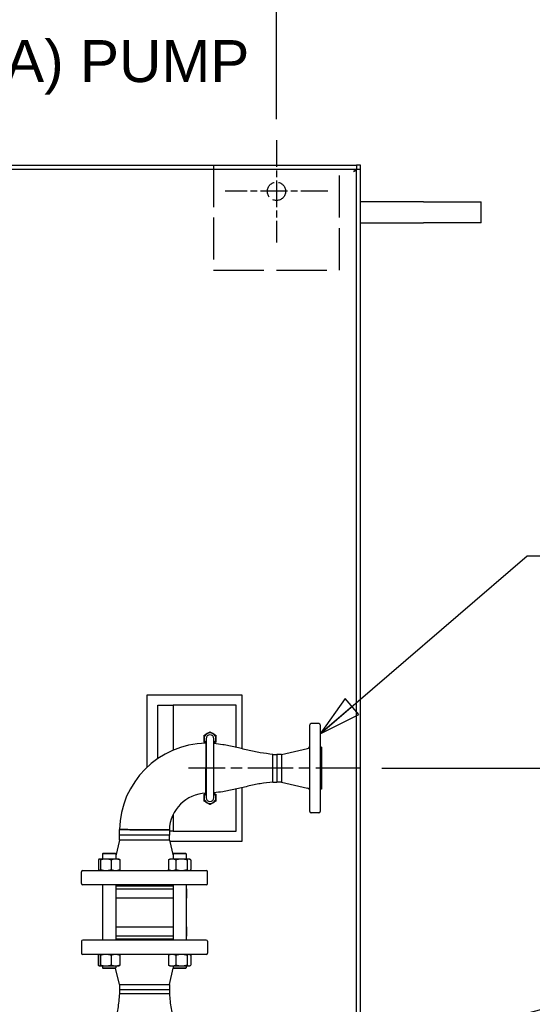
# Paper-space layout 'SHEET_1' of a CAD drawing. Header units: inches. Extents: x 4 to 540, y 12 to 340.
# Tile 93 of 116: x 326 to 350, y 266 to 313. Entities that reach past the tile are written whole.
import ezdxf

# ---------------------------------------------------------------- set-up
doc = ezdxf.new("R2010")
doc.units = ezdxf.units.IN
doc.header["$LTSCALE"] = 16
doc.header["$MEASUREMENT"] = 0
doc.linetypes.add('CHAIN', pattern=[0.7087, 0.4724, -0.0591, 0.1181, -0.0591])
doc.linetypes.add('DASHED', pattern=[0.2067, 0.1654, -0.0413])
doc.layers.get('0').update_dxf_attribs({"lineweight": 25})
doc.layers.get('DEFPOINTS').update_dxf_attribs({"lineweight": 25})
for name, color, linetype, lineweight in [('CENTER', 7, 'CHAIN', 25), ('Center Mark(ANSI)', 7, 'Continuous', 25), ('DIMEN', 7, 'Continuous', 25), ('HIDDEN', 7, 'DASHED', 25)]:
    doc.layers.add(name, color=color, linetype=linetype, lineweight=lineweight)
doc.styles.get("Standard").update_dxf_attribs({"font": 'arial.ttf'})
doc.dimstyles.new('DEFAULT-ANSI', dxfattribs={"dimscale": 16, "dimtxt": 0.125, "dimasz": 0.1875, "dimexe": 0.125, "dimexo": 0.0625, "dimgap": 0.031496, "dimtad": 0, "dimtih": 1, "dimtoh": 1, "dimrnd": 1e-08, "dimzin": 4, "dimdsep": 46, "dimtxsty": 'Standard', "dimblk": 'Filled-1', "dimcen": 0.09, "dimdle": 0.393701, "dimclrd": 256, "dimclre": 256, "dimclrt": 256, "dimadec": 0, "dimazin": 1, "dimtfac": 1.504, "dimtofl": 0, "dimtmove": 0, "dimatfit": 3, "dimldrblk": 'Filled-1', "dimfxl": 1, "dimtolj": 1, "dimtzin": 4, "dimlwd": 25, "dimlwe": 25, "dimarcsym": 0})
doc.dimstyles.new('DEFAULT-ANSI$7', dxfattribs={"dimscale": 16, "dimtxt": 0.125, "dimasz": 0.125, "dimexe": 0.125, "dimexo": 0.0625, "dimgap": 0.031496, "dimtad": 0, "dimtih": 1, "dimtoh": 1, "dimrnd": 1e-08, "dimzin": 4, "dimdsep": 46, "dimtxsty": 'Standard', "dimblk": 'Filled-1', "dimcen": 0.09, "dimdle": 0.393701, "dimclrd": 256, "dimclre": 256, "dimclrt": 256, "dimadec": 0, "dimazin": 1, "dimtfac": 1.504, "dimtofl": 0, "dimtmove": 0, "dimatfit": 3, "dimldrblk": 'Filled-1', "dimfxl": 1, "dimtolj": 1, "dimtzin": 4, "dimlwd": 25, "dimlwe": 25, "dimarcsym": 0})

# ---------------------------------------------------------------- blocks, each defined once
blk = doc.blocks.new('Filled-1')
at = {"color": 0}
for p, q in [((0, 0), (-1, 0.25)), ((-1, 0.25), (-1, -0.25)), ((-1, 0), (0, 0)), ((-1, -0.25), (0, 0))]:
    blk.add_line(p, q, dxfattribs=at)
at = {"color": 0, "flags": 128}
blk.add_lwpolyline([(-1, -0.25), (0, 0), (-1, 0.25), (-1, -0.25)], dxfattribs=at)
at = {"color": 0}
blk.add_solid([(-1, -0.25), (0, 0), (-1, 0.25), (-1, -0.25)], dxfattribs=at)
blk = doc.blocks.new('*D20')
at = {"layer": 'DEFPOINTS', "color": 0, "linetype": 'Continuous'}
for p in [(342.282, 277.196), (368.512, 277.196), (342.282, 241.686)]:
    blk.add_point(p, dxfattribs=at)
at = {"layer": 'DIMEN', "linetype": 'Continuous', "lineweight": 25}
for p, q in [((343.282, 277.196), (370.512, 277.196)), ((368.512, 274.196), (368.512, 263.575)), ((368.512, 244.686), (368.512, 260.523)), ((343.282, 241.686), (370.512, 241.686))]:
    blk.add_line(p, q, dxfattribs=at)
at = {"layer": 'DIMEN', "linetype": 'Continuous', "lineweight": 25, "xscale": 3, "yscale": 3, "zscale": 3}
for p, rotation in [((368.512, 277.196), 90), ((368.512, 241.686), 270)]:
    blk.add_blockref('Filled-1', p, dxfattribs=dict(at, rotation=rotation))
at = {"layer": 'DIMEN', "linetype": 'Continuous', "lineweight": 25, "insert": (365.331, 263.071), "char_height": 2, "attachment_point": 1}
blk.add_mtext('\\A1;35.51', dxfattribs=at)
blk = doc.blocks.new('*D26')
at = {"layer": 'DEFPOINTS', "color": 0, "linetype": 'Continuous'}
for p in [(338.262, 314.18), (271.762, 307.132), (338.262, 307.132)]:
    blk.add_point(p, dxfattribs=at)
at = {"layer": 'DIMEN', "linetype": 'Continuous', "lineweight": 25}
for p, q in [((271.762, 308.132), (271.762, 316.18)), ((338.262, 308.132), (338.262, 316.18)), ((274.762, 314.18), (301.131, 314.18)), ((335.262, 314.18), (308.892, 314.18))]:
    blk.add_line(p, q, dxfattribs=at)
at = {"layer": 'DIMEN', "linetype": 'Continuous', "lineweight": 25, "xscale": 3, "yscale": 3, "zscale": 3, "rotation": 180}
blk.add_blockref('Filled-1', (271.762, 314.18), dxfattribs=at)
at = {"layer": 'DIMEN', "linetype": 'Continuous', "lineweight": 25, "xscale": 3, "yscale": 3, "zscale": 3}
blk.add_blockref('Filled-1', (338.262, 314.18), dxfattribs=at)
at = {"layer": 'DIMEN', "linetype": 'Continuous', "lineweight": 25, "insert": (301.635, 315.201), "char_height": 2, "attachment_point": 1}
blk.add_mtext('\\A1;66.50', dxfattribs=at)

psp = doc.layouts.new('SHEET_1')

# ---------------------------------------------------------------- linework, layer by layer
for p, q in [((201.45, 305.941), (342.074, 305.941)), ((201.45, 305.754), (342.074, 305.754)), ((342.262, 305.941), (342.074, 305.941)), ((342.074, 305.941), (342.074, 305.754)), ((342.074, 305.753), (342.262, 305.753)), ((342.074, 213.129), (342.074, 305.753)), ((342.262, 305.753), (342.262, 305.941)), ((342.262, 213.129), (342.262, 305.753)), ((345.262, 304.186), (342.262, 304.186)), ((345.262, 304.186), (348.012, 304.186)), ((348.012, 303.186), (348.012, 304.186)), ((342.262, 303.186), (345.262, 303.186)), ((348.012, 303.186), (345.262, 303.186)), ((332.107, 280.696), (336.607, 280.696)), ((332.107, 277.252), (332.107, 280.696)), ((336.607, 280.696), (336.607, 278.126)), ((332.607, 280.196), (333.344, 280.196)), ((332.607, 277.654), (332.607, 280.196)), ((336.344, 280.196), (333.344, 280.196)), ((333.344, 280.196), (333.344, 278.056)), ((336.344, 278.187), (336.344, 280.196)), ((339.844, 275.134), (339.844, 279.259)), ((340.282, 279.321), (339.907, 279.321)), ((340.344, 279.259), (340.344, 275.134)), ((334.898, 278.383), (334.907, 278.383)), ((334.907, 278.603), (334.907, 275.79)), ((335.282, 275.79), (335.282, 278.603)), ((338.094, 276.536), (338.094, 277.856)), ((338.094, 276.536), (338.094, 277.856)), ((338.094, 277.856), (338.275, 277.856)), ((338.275, 277.856), (338.275, 276.536)), ((338.501, 277.856), (338.275, 277.856)), ((338.275, 277.856), (338.275, 276.536)), ((338.501, 277.856), (339.747, 278.143)), ((338.501, 277.856), (338.501, 276.536)), ((340.407, 278.196), (340.344, 278.196)), ((340.407, 278.196), (340.407, 276.196)), ((338.094, 276.536), (338.275, 276.536)), ((338.501, 276.536), (338.275, 276.536)), ((338.501, 276.536), (339.747, 276.25)), ((334.907, 276.008), (334.902, 276.008)), ((336.344, 274.196), (336.344, 276.206)), ((336.607, 276.266), (336.607, 273.696)), ((340.407, 276.196), (340.344, 276.196)), ((333.344, 274.999), (333.344, 274.196)), ((340.282, 275.071), (339.907, 275.071)), ((330.779, 274), (330.782, 274.268)), ((333.158, 274.263), (333.159, 274)), ((333.344, 274.196), (333.158, 274.196)), ((333.344, 274.196), (336.344, 274.196)), ((330.779, 273.759), (330.602, 273.014)), ((333.159, 274), (330.779, 274)), ((330.779, 273.759), (330.779, 274)), ((333.159, 274), (330.779, 274)), ((333.159, 273.759), (330.779, 273.759)), ((333.159, 273.759), (333.159, 274)), ((333.159, 273.759), (333.336, 273.014)), ((336.607, 273.696), (333.174, 273.696)), ((330.009, 273.149), (329.977, 273.118)), ((330.602, 273.118), (329.977, 273.118)), ((329.977, 273.118), (329.977, 272.868)), ((330.009, 273.149), (330.571, 273.149)), ((330.571, 273.149), (330.602, 273.118)), ((330.602, 273.118), (330.602, 272.868)), ((333.367, 273.149), (333.336, 273.118)), ((333.961, 273.118), (333.336, 273.118)), ((333.336, 273.118), (333.336, 272.868)), ((333.367, 273.149), (333.93, 273.149)), ((333.93, 273.149), (333.961, 273.118)), ((333.961, 273.118), (333.961, 272.868)), ((329.78, 272.826), (329.78, 272.363)), ((329.821, 272.868), (329.813, 272.864)), ((329.829, 272.868), (329.821, 272.868)), ((330.133, 272.868), (329.829, 272.868)), ((329.878, 272.826), (329.878, 272.363)), ((330.594, 272.868), (330.133, 272.868)), ((330.388, 272.826), (330.388, 272.363)), ((330.759, 272.868), (330.594, 272.868)), ((330.759, 272.868), (330.767, 272.864)), ((330.8, 272.826), (330.8, 272.363)), ((333.116, 272.826), (333.116, 272.363)), ((333.18, 272.868), (333.151, 272.852)), ((333.292, 272.868), (333.18, 272.868)), ((333.734, 272.868), (333.292, 272.868)), ((333.468, 272.826), (333.468, 272.363)), ((334.09, 272.868), (333.734, 272.868)), ((334, 272.826), (334, 272.363)), ((334.117, 272.868), (334.09, 272.868)), ((334.117, 272.868), (334.146, 272.852)), ((334.181, 272.826), (334.181, 272.363)), ((328.969, 271.696), (328.969, 272.259)), ((329.032, 272.321), (334.907, 272.321)), ((329.821, 272.321), (329.813, 272.326)), ((330.759, 272.321), (330.767, 272.326)), ((333.18, 272.321), (333.151, 272.338)), ((334.117, 272.321), (334.146, 272.338)), ((334.969, 271.696), (334.969, 272.259)), ((334.907, 271.634), (329.032, 271.634)), ((329.969, 271.446), (329.977, 271.446)), ((329.969, 271.446), (329.969, 271.009)), ((329.977, 271.634), (329.977, 269.009)), ((330.602, 271.634), (330.602, 269.009)), ((333.336, 271.571), (330.602, 271.571)), ((330.602, 271.446), (333.336, 271.446)), ((333.336, 271.634), (333.336, 269.009)), ((333.961, 271.634), (333.961, 269.009)), ((333.961, 271.446), (333.969, 271.446)), ((333.969, 271.446), (333.969, 271.009)), ((329.977, 271.009), (329.969, 271.009)), ((333.336, 271.009), (330.602, 271.009)), ((333.969, 271.009), (333.961, 271.009)), ((329.969, 269.634), (329.977, 269.634)), ((329.969, 269.634), (329.969, 269.196)), ((330.602, 269.634), (333.336, 269.634)), ((333.961, 269.634), (333.969, 269.634)), ((333.969, 269.634), (333.969, 269.196)), ((328.969, 268.946), (328.969, 268.384)), ((329.032, 269.009), (334.907, 269.009)), ((329.977, 269.196), (329.969, 269.196)), ((333.336, 269.196), (330.602, 269.196)), ((330.602, 269.071), (333.336, 269.071)), ((333.969, 269.196), (333.961, 269.196)), ((334.969, 268.946), (334.969, 268.384)), ((334.907, 268.321), (329.032, 268.321)), ((329.758, 268.279), (329.758, 267.816)), ((329.78, 268.279), (329.78, 267.816)), ((329.813, 268.317), (329.793, 268.305)), ((329.821, 268.321), (329.813, 268.317)), ((329.878, 268.279), (329.878, 267.816)), ((330.388, 268.279), (330.388, 267.816)), ((330.759, 268.321), (330.767, 268.317)), ((330.8, 268.279), (330.8, 267.816)), ((333.116, 268.279), (333.116, 267.816)), ((333.18, 268.321), (333.151, 268.305)), ((333.468, 268.279), (333.468, 267.816)), ((334, 268.279), (334, 267.816)), ((334.117, 268.321), (334.146, 268.305)), ((334.181, 268.279), (334.181, 267.816)), ((329.813, 267.779), (329.793, 267.791)), ((329.821, 267.774), (329.813, 267.779)), ((329.821, 267.774), (329.829, 267.774)), ((329.829, 267.774), (330.133, 267.774)), ((329.977, 267.774), (329.977, 267.681)), ((329.977, 267.681), (330.602, 267.681)), ((330.009, 267.649), (329.977, 267.681)), ((330.571, 267.649), (330.009, 267.649)), ((330.133, 267.774), (330.594, 267.774)), ((330.571, 267.649), (330.602, 267.681)), ((330.779, 266.884), (330.593, 267.671)), ((330.594, 267.774), (330.759, 267.774)), ((330.602, 267.774), (330.602, 267.681)), ((330.759, 267.774), (330.767, 267.779)), ((333.18, 267.774), (333.151, 267.791)), ((333.159, 266.884), (333.346, 267.671)), ((333.18, 267.774), (333.292, 267.774)), ((333.292, 267.774), (333.734, 267.774)), ((333.336, 267.774), (333.336, 267.681)), ((333.336, 267.681), (333.961, 267.681)), ((333.367, 267.649), (333.336, 267.681)), ((333.93, 267.649), (333.367, 267.649)), ((333.734, 267.774), (334.09, 267.774)), ((333.93, 267.649), (333.961, 267.681)), ((333.961, 267.774), (333.961, 267.681)), ((334.09, 267.774), (334.117, 267.774)), ((334.117, 267.774), (334.146, 267.791)), ((330.779, 266.884), (333.159, 266.884)), ((330.779, 266.884), (330.779, 266.642)), ((330.779, 266.642), (333.159, 266.642)), ((330.779, 266.642), (333.159, 266.642)), ((330.779, 266.642), (330.779, 266.446)), ((333.159, 266.884), (333.159, 266.642)), ((333.159, 266.642), (333.159, 266.446)), ((333.159, 266.446), (330.779, 266.446)), ((333.159, 266.446), (330.779, 266.446))]:
    psp.add_line(p, q)
for centre, radius, start, end in [((339.907, 279.259), 0.0625, 90, 180), ((340.282, 279.259), 0.0625, 0, 90), ((335.094, 278.603), 0.281, 120, 180), ((335.094, 278.603), 0.188, 0, 180), ((335.094, 278.603), 0.281, 60, 120), ((335.094, 278.603), 0.281, 0, 60), ((334.969, 274.196), 4.188, 90.9823, 179.0177), ((335.094, 278.603), 0.281, 180, 228.1897), ((335.094, 278.603), 0.281, 311.8103, 0), ((339.719, 278.265), 0.125, 282.9401, 0), ((334.969, 274.196), 1.813, 92.1135, 177.8865), ((335.094, 275.79), 0.281, 131.8103, 180), ((335.094, 275.79), 0.281, 0, 48.1897), ((339.719, 276.128), 0.125, 0, 77.0599), ((335.094, 275.79), 0.281, 180, 240), ((335.094, 275.79), 0.187, 180, 0), ((335.094, 275.79), 0.281, 240, 300), ((335.094, 275.79), 0.281, 300, 0), ((339.907, 275.134), 0.0625, 180, 270), ((340.282, 275.134), 0.0625, 270, 0), ((329.032, 272.259), 0.0625, 90, 180), ((334.907, 272.259), 0.0625, 0, 90), ((329.032, 271.696), 0.0625, 180, 270), ((334.907, 271.696), 0.0625, 270, 0), ((329.032, 268.946), 0.0625, 90, 180), ((334.907, 268.946), 0.0625, 0, 90), ((329.032, 268.384), 0.0625, 180, 270), ((334.907, 268.384), 0.0625, 270, 0)]:
    psp.add_arc(centre, radius, start, end)
for points, knots in [([(341.949, 305.629), (341.976, 305.671), (342.003, 305.712), (342.029, 305.735), (342.044, 305.747), (342.059, 305.754), (342.074, 305.754)], [0, 0, 0, 0, 0.644181, 0.644181, 0.644181, 1, 1, 1, 1]), ([(341.949, 305.629), (341.992, 305.655), (342.033, 305.682), (342.055, 305.709), (342.068, 305.724), (342.074, 305.738), (342.074, 305.753)], [0, 0, 0, 0, 0.644181, 0.644181, 0.644181, 1, 1, 1, 1]), ([(334.898, 278.383), (334.898, 278.383), (334.898, 278.383), (334.898, 278.379), (334.898, 278.34), (334.898, 278.2), (334.898, 278.102), (334.898, 277.856), (334.898, 277.706), (334.899, 277.432), (334.899, 277.313), (334.899, 277.194), (334.899, 277.076), (334.9, 276.957), (334.9, 276.683), (334.901, 276.533), (334.901, 276.287), (334.902, 276.19), (334.902, 276.047), (334.902, 276.008), (334.902, 276.008)], [-13.063075, -13.063075, -13.063075, -13.063075, -12.999422, -12.999422, -11.835144, -11.835144, -10.71695, -10.71695, -9.538954, -9.538954, -8.707225, -8.707225, -8.707225, -7.875496, -7.875496, -6.696847, -6.696847, -5.580066, -5.580066, -4.355831, -4.355831, -4.355831, -4.355831]), ([(338.094, 277.856), (337.892, 277.876), (337.69, 277.9), (337.29, 277.97), (337.091, 278.014), (336.695, 278.105), (336.496, 278.153), (336.099, 278.242), (335.9, 278.283), (335.561, 278.338), (335.422, 278.354), (335.282, 278.368)], [0, 0, 0, 0, 1.548727, 1.548727, 3.097455, 3.097455, 4.646182, 4.646182, 6.194909, 6.194909, 7.265482, 7.265482, 7.265482, 7.265482]), ([(334.899, 277.195), (334.899, 277.195), (334.899, 277.195), (334.899, 277.194), (334.899, 277.076), (334.9, 276.957), (334.9, 276.683), (334.901, 276.533), (334.901, 276.287), (334.902, 276.19), (334.902, 276.045), (334.902, 276.006), (334.902, 276.01), (334.902, 276.05), (334.902, 276.206), (334.901, 276.323), (334.9, 276.602), (334.9, 276.761), (334.899, 277.016), (334.899, 277.286), (334.899, 277.195)], [4.351375, 4.351375, 4.351375, 4.351375, 4.352498, 4.352498, 4.352498, 4.768256, 4.768256, 5.35743, 5.35743, 5.915677, 5.915677, 6.542768, 6.542768, 7.152531, 7.152531, 7.789191, 7.789191, 8.388798, 8.388798, 8.704996, 8.704996, 8.704996, 8.704996]), ([(334.899, 277.195), (334.899, 277.195), (334.899, 277.195), (334.899, 277.194), (334.899, 277.076), (334.9, 276.957), (334.9, 276.683), (334.901, 276.533), (334.901, 276.287), (334.902, 276.19), (334.902, 276.047), (334.902, 276.008), (334.902, 276.008)], [-8.709454, -8.709454, -8.709454, -8.709454, -8.707225, -8.707225, -8.707225, -7.875496, -7.875496, -6.696847, -6.696847, -5.580066, -5.580066, -4.355831, -4.355831, -4.355831, -4.355831]), ([(338.094, 276.536), (337.892, 276.517), (337.69, 276.493), (337.29, 276.422), (337.091, 276.379), (336.695, 276.288), (336.496, 276.24), (336.099, 276.151), (335.9, 276.109), (335.561, 276.055), (335.422, 276.038), (335.282, 276.024)], [0, 0, 0, 0, 1.548727, 1.548727, 3.097455, 3.097455, 4.646182, 4.646182, 6.194909, 6.194909, 7.265482, 7.265482, 7.265482, 7.265482]), ([(333.158, 274.263), (333.158, 274.263), (333.119, 274.263), (332.976, 274.264), (332.878, 274.264), (332.633, 274.265), (332.483, 274.265), (332.209, 274.266), (332.09, 274.266), (331.971, 274.266), (331.852, 274.267), (331.734, 274.267), (331.459, 274.267), (331.309, 274.267), (331.064, 274.268), (330.966, 274.268), (330.826, 274.268), (330.787, 274.268), (330.783, 274.268), (330.782, 274.268), (330.782, 274.268)], [-13.058619, -13.058619, -13.058619, -13.058619, -11.834384, -11.834384, -10.717603, -10.717603, -9.538954, -9.538954, -8.707225, -8.707225, -8.707225, -7.875496, -7.875496, -6.6975, -6.6975, -5.579306, -5.579306, -4.415028, -4.415028, -4.351375, -4.351375, -4.351375, -4.351375]), ([(330.782, 274.268), (330.782, 274.268), (330.783, 274.268), (330.787, 274.268), (330.826, 274.268), (330.966, 274.268), (331.064, 274.268), (331.309, 274.267), (331.459, 274.267), (331.734, 274.267), (331.852, 274.267), (331.971, 274.266), (332.09, 274.266), (332.209, 274.266), (332.483, 274.265), (332.633, 274.265), (332.878, 274.264), (332.976, 274.264), (333.119, 274.263), (333.158, 274.263), (333.158, 274.263)], [4.351375, 4.351375, 4.351375, 4.351375, 4.415028, 4.415028, 5.579306, 5.579306, 6.6975, 6.6975, 7.875496, 7.875496, 8.707225, 8.707225, 8.707225, 9.538954, 9.538954, 10.717603, 10.717603, 11.834384, 11.834384, 13.058619, 13.058619, 13.058619, 13.058619]), ([(330.779, 266.446), (330.76, 266.21), (330.736, 265.975), (330.662, 265.509), (330.615, 265.277), (330.517, 264.813), (330.465, 264.582), (330.368, 264.118), (330.324, 263.886), (330.257, 263.418), (330.237, 263.182), (330.219, 262.946)], [0, 0, 0, 0, 1.801926, 1.801926, 3.603852, 3.603852, 5.405778, 5.405778, 7.207704, 7.207704, 9.00963, 9.00963, 9.00963, 9.00963]), ([(333.159, 266.446), (333.178, 266.21), (333.202, 265.975), (333.277, 265.509), (333.324, 265.277), (333.422, 264.813), (333.474, 264.582), (333.57, 264.118), (333.615, 263.886), (333.682, 263.418), (333.701, 263.182), (333.719, 262.946)], [0, 0, 0, 0, 1.801926, 1.801926, 3.603852, 3.603852, 5.405778, 5.405778, 7.207704, 7.207704, 9.00963, 9.00963, 9.00963, 9.00963])]:
    psp.add_open_spline(points, degree=3, knots=knots)
for points, weights in [([(334.813, 278.765), (334.888, 278.808), (334.954, 278.846)], [1.10906450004, 1.0930923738, 1]), ([(334.813, 278.603), (334.813, 278.678), (334.813, 278.765)], [1, 1.0930923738, 1.10906450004]), ([(334.954, 278.846), (335.019, 278.884), (335.094, 278.927)], [1, 1.0930923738, 1.10906450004]), ([(335.094, 278.927), (335.17, 278.884), (335.235, 278.846)], [1.10906450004, 1.0930923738, 1]), ([(335.235, 278.846), (335.3, 278.808), (335.376, 278.765)], [1, 1.0930923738, 1.10906450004]), ([(335.376, 278.765), (335.376, 278.678), (335.376, 278.603)], [1.10906450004, 1.0930923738, 1]), ([(334.813, 278.44), (334.813, 278.527), (334.813, 278.603)], [1.10906450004, 1.0930923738, 1]), ([(334.907, 278.386), (334.863, 278.411), (334.813, 278.44)], [1.05381391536, 1.09845454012, 1.10906450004]), ([(335.376, 278.44), (335.326, 278.411), (335.282, 278.386)], [1.10906450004, 1.09845453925, 1.05381390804]), ([(335.376, 278.603), (335.376, 278.527), (335.376, 278.44)], [1, 1.0930923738, 1.10906450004]), ([(334.813, 275.952), (334.863, 275.981), (334.907, 276.007)], [1.10906450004, 1.09845454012, 1.05381391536]), ([(334.813, 275.79), (334.813, 275.865), (334.813, 275.952)], [1, 1.0930923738, 1.10906450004]), ([(335.282, 276.007), (335.326, 275.981), (335.376, 275.952)], [1.05381390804, 1.09845453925, 1.10906450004]), ([(335.376, 275.952), (335.376, 275.865), (335.376, 275.79)], [1.10906450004, 1.0930923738, 1]), ([(334.813, 275.628), (334.813, 275.715), (334.813, 275.79)], [1.10906450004, 1.0930923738, 1]), ([(334.954, 275.546), (334.888, 275.584), (334.813, 275.628)], [1, 1.0930923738, 1.10906450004]), ([(335.094, 275.465), (335.019, 275.509), (334.954, 275.546)], [1.10906450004, 1.0930923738, 1]), ([(335.235, 275.546), (335.17, 275.509), (335.094, 275.465)], [1, 1.0930923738, 1.10906450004]), ([(335.376, 275.628), (335.3, 275.584), (335.235, 275.546)], [1.10906450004, 1.0930923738, 1]), ([(335.376, 275.79), (335.376, 275.715), (335.376, 275.628)], [1, 1.0930923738, 1.10906450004]), ([(329.829, 272.868), (329.806, 272.868), (329.78, 272.826)], [1, 1.0930923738, 1.10906450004]), ([(329.878, 272.826), (329.852, 272.868), (329.829, 272.868)], [1.10906450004, 1.0930923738, 1]), ([(330.133, 272.868), (330.015, 272.868), (329.878, 272.826)], [1, 1.0930923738, 1.10906450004]), ([(330.388, 272.826), (330.252, 272.868), (330.133, 272.868)], [1.10906450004, 1.0930923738, 1]), ([(330.594, 272.868), (330.499, 272.868), (330.388, 272.826)], [1, 1.0930923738, 1.10906450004]), ([(330.8, 272.826), (330.69, 272.868), (330.594, 272.868)], [1.10906450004, 1.0930923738, 1]), ([(330.767, 272.864), (330.782, 272.855), (330.8, 272.826)], [1.05196429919, 1.09823644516, 1.10906450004]), ([(333.292, 272.868), (333.211, 272.868), (333.116, 272.826)], [1, 1.0930923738, 1.10906450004]), ([(333.116, 272.826), (333.135, 272.842), (333.151, 272.852)], [1.10906450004, 1.10302287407, 1.08594679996]), ([(333.468, 272.826), (333.374, 272.868), (333.292, 272.868)], [1.10906450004, 1.0930923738, 1]), ([(333.734, 272.868), (333.61, 272.868), (333.468, 272.826)], [1, 1.0930923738, 1.10906450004]), ([(334, 272.826), (333.857, 272.868), (333.734, 272.868)], [1.10906450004, 1.0930923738, 1]), ([(334.09, 272.868), (334.049, 272.868), (334, 272.826)], [1, 1.0930923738, 1.10906450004]), ([(334.181, 272.826), (334.132, 272.868), (334.09, 272.868)], [1.10906450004, 1.0930923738, 1]), ([(329.78, 272.363), (329.806, 272.321), (329.829, 272.321)], [1.10906450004, 1.0930923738, 1]), ([(329.829, 272.321), (329.852, 272.321), (329.878, 272.363)], [1, 1.0930923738, 1.10906450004]), ([(329.878, 272.363), (330.015, 272.321), (330.133, 272.321)], [1.10906450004, 1.0930923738, 1]), ([(330.133, 272.321), (330.252, 272.321), (330.388, 272.363)], [1, 1.0930923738, 1.10906450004]), ([(330.388, 272.363), (330.499, 272.321), (330.594, 272.321)], [1.10906450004, 1.0930923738, 1]), ([(330.594, 272.321), (330.69, 272.321), (330.8, 272.363)], [1, 1.0930923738, 1.10906450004]), ([(330.8, 272.363), (330.782, 272.335), (330.767, 272.326)], [1.10906450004, 1.09823644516, 1.05196429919]), ([(333.151, 272.338), (333.135, 272.347), (333.116, 272.363)], [1.08594679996, 1.10302287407, 1.10906450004]), ([(333.116, 272.363), (333.211, 272.321), (333.292, 272.321)], [1.10906450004, 1.0930923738, 1]), ([(333.292, 272.321), (333.374, 272.321), (333.468, 272.363)], [1, 1.0930923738, 1.10906450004]), ([(333.468, 272.363), (333.61, 272.321), (333.734, 272.321)], [1.10906450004, 1.0930923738, 1]), ([(333.734, 272.321), (333.857, 272.321), (334, 272.363)], [1, 1.0930923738, 1.10906450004]), ([(334, 272.363), (334.049, 272.321), (334.09, 272.321)], [1.10906450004, 1.0930923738, 1]), ([(334.09, 272.321), (334.132, 272.321), (334.181, 272.363)], [1, 1.0930923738, 1.10906450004]), ([(329.758, 268.279), (329.776, 268.295), (329.793, 268.305)], [1.10906450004, 1.10302287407, 1.08594679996]), ([(329.788, 268.292), (329.773, 268.286), (329.758, 268.279)], [1.10147353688, 1.10636803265, 1.10906450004]), ([(329.829, 268.321), (329.806, 268.321), (329.78, 268.279)], [1, 1.0930923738, 1.10906450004]), ([(329.878, 268.279), (329.852, 268.321), (329.829, 268.321)], [1.10906450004, 1.0930923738, 1]), ([(330.133, 268.321), (330.015, 268.321), (329.878, 268.279)], [1, 1.0930923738, 1.10906450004]), ([(330.388, 268.279), (330.252, 268.321), (330.133, 268.321)], [1.10906450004, 1.0930923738, 1]), ([(330.594, 268.321), (330.499, 268.321), (330.388, 268.279)], [1, 1.0930923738, 1.10906450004]), ([(330.8, 268.279), (330.69, 268.321), (330.594, 268.321)], [1.10906450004, 1.0930923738, 1]), ([(330.767, 268.317), (330.782, 268.308), (330.8, 268.279)], [1.05196429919, 1.09823644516, 1.10906450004]), ([(333.292, 268.321), (333.211, 268.321), (333.116, 268.279)], [1, 1.0930923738, 1.10906450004]), ([(333.116, 268.279), (333.135, 268.295), (333.151, 268.305)], [1.10906450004, 1.10302287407, 1.08594679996]), ([(333.468, 268.279), (333.374, 268.321), (333.292, 268.321)], [1.10906450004, 1.0930923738, 1]), ([(333.734, 268.321), (333.61, 268.321), (333.468, 268.279)], [1, 1.0930923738, 1.10906450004]), ([(334, 268.279), (333.857, 268.321), (333.734, 268.321)], [1.10906450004, 1.0930923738, 1]), ([(334.09, 268.321), (334.049, 268.321), (334, 268.279)], [1, 1.0930923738, 1.10906450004]), ([(334.181, 268.279), (334.132, 268.321), (334.09, 268.321)], [1.10906450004, 1.0930923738, 1]), ([(329.758, 267.816), (329.773, 267.809), (329.788, 267.804)], [1.10906450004, 1.10636803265, 1.10147353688]), ([(329.793, 267.791), (329.776, 267.801), (329.758, 267.816)], [1.08594679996, 1.10302287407, 1.10906450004]), ([(329.78, 267.816), (329.806, 267.774), (329.829, 267.774)], [1.10906450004, 1.0930923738, 1]), ([(329.829, 267.774), (329.852, 267.774), (329.878, 267.816)], [1, 1.0930923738, 1.10906450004]), ([(329.878, 267.816), (330.015, 267.774), (330.133, 267.774)], [1.10906450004, 1.0930923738, 1]), ([(330.133, 267.774), (330.252, 267.774), (330.388, 267.816)], [1, 1.0930923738, 1.10906450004]), ([(330.388, 267.816), (330.499, 267.774), (330.594, 267.774)], [1.10906450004, 1.0930923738, 1]), ([(330.594, 267.774), (330.69, 267.774), (330.8, 267.816)], [1, 1.0930923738, 1.10906450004]), ([(330.8, 267.816), (330.782, 267.788), (330.767, 267.779)], [1.10906450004, 1.09823644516, 1.05196429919]), ([(333.151, 267.791), (333.135, 267.801), (333.116, 267.816)], [1.08594679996, 1.10302287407, 1.10906450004]), ([(333.116, 267.816), (333.211, 267.774), (333.292, 267.774)], [1.10906450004, 1.0930923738, 1]), ([(333.292, 267.774), (333.374, 267.774), (333.468, 267.816)], [1, 1.0930923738, 1.10906450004]), ([(333.468, 267.816), (333.61, 267.774), (333.734, 267.774)], [1.10906450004, 1.0930923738, 1]), ([(333.734, 267.774), (333.857, 267.774), (334, 267.816)], [1, 1.0930923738, 1.10906450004]), ([(334, 267.816), (334.049, 267.774), (334.09, 267.774)], [1.10906450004, 1.0930923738, 1]), ([(334.09, 267.774), (334.132, 267.774), (334.181, 267.816)], [1, 1.0930923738, 1.10906450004])]:
    psp.add_rational_spline(points, weights, degree=2)
at = {"layer": 'CENTER', "linetype": 'CHAIN', "ltscale": 0.284868}
psp.add_line((342.282, 277.196), (334.074, 277.196), dxfattribs=at)
at = {"layer": 'Center Mark(ANSI)', "linetype": 'CHAIN', "ltscale": 0.16938}
for p, q in [((338.262, 307.132), (338.262, 302.251)), ((340.703, 304.691), (335.821, 304.691))]:
    psp.add_line(p, q, dxfattribs=at)
at = {"layer": 'HIDDEN', "ltscale": 0.755926}
for p, q in [((335.262, 305.941), (335.262, 300.941)), ((341.262, 300.941), (341.262, 305.941))]:
    psp.add_line(p, q, dxfattribs=at)
at = {"layer": 'HIDDEN', "ltscale": 0.907112}
psp.add_line((335.262, 300.941), (341.262, 300.941), dxfattribs=at)
at = {"layer": 'HIDDEN', "ltscale": 0.327138}
psp.add_circle((338.262, 304.691), 0.438, dxfattribs=at)

# ---------------------------------------------------------------- texts
at = {"layer": 'DIMEN', "insert": (316.944, 311.899), "char_height": 2, "width": 20.02896, "attachment_point": 1}
psp.add_mtext('{(P-203A) PUMP}', dxfattribs=at)

# ---------------------------------------------------------------- dimensions: what is measured, and where the dimension line sits
at = {"layer": 'DIMEN', "linetype": 'Continuous', "lineweight": 25}
for base, p1, p2, angle, override, picture, middle in [((338.262, 314.18), (271.762, 307.132), (338.262, 307.132), 180, {"dimtih": 0, "dimtoh": 0, "dimdec": 2, "dimtp": 0, "dimtm": 0, "dimtdec": 2, "dimatfit": 1}, '*D26', (305.012, 314.18)), ((368.512, 277.196), (342.282, 241.686), (342.282, 277.196), 90, {"dimdec": 2, "dimtp": 0, "dimtm": 0, "dimtdec": 2, "dimatfit": 1}, '*D20', (368.512, 262.049))]:
    dim = psp.add_linear_dim(base=base, p1=p1, p2=p2, angle=angle, dimstyle='DEFAULT-ANSI', override=override, dxfattribs=at)
    dim.commit()
    dim.dimension.update_dxf_attribs({"geometry": picture, "text_midpoint": middle, "dimtype": 160})

# ---------------------------------------------------------------- leaders
at = {"layer": 'DIMEN', "linetype": 'Continuous', "lineweight": 25, "annotation_type": 0, "has_hookline": 1, "hookline_direction": 0}
for points, text_width in [([(284.167, 284.441), (314.44, 310.899), (316.44, 310.899)], 19.738), ([(340.344, 278.836), (350.208, 287.315), (352.208, 287.315)], 26.962), ([(338.162, 262.401), (375.829, 272.174)], 26.962)]:
    psp.add_leader(points, dimstyle='DEFAULT-ANSI$7', override={"dimtad": 0}, dxfattribs=dict(at, text_width=text_width))

doc.saveas('drawing.dxf')
